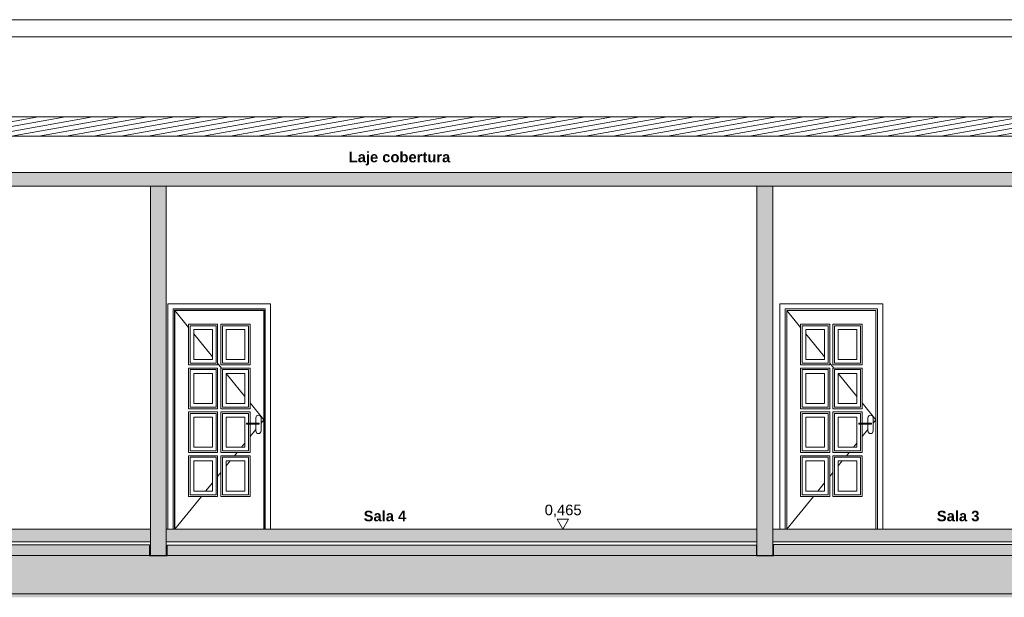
# Model space of a CAD drawing. Header units: millimetres. Extents: x 0 to 1357, y -1 to 841.
# Tile 30 of 43: x 413 to 600, y 519 to 629. Entities that reach past the tile are written whole.
import ezdxf
from ezdxf.xclip import XClip

# ---------------------------------------------------------------- set-up
doc = ezdxf.new("R2010")
doc.units = ezdxf.units.MM
doc.header["$MEASUREMENT"] = 0
doc.header["$XCLIPFRAME"] = 0
doc.linetypes.add('Wipeout_Contour', pattern=[1000, 0, -1000])
for name, color, linetype in [('Anotação - Geral.2D', 7, 'Continuous'), ('Cobertura.ARQ', 7, 'Continuous'), ('Cotas - Geral.2D', 7, 'Continuous'), ('Desenho 2D - Geral', 7, 'Continuous'), ('Laje.ARQ', 7, 'Continuous'), ('Parede.ARQ', 7, 'Continuous')]:
    doc.layers.add(name, color=color, linetype=linetype)
doc.styles.add('GENERATED_STYLE_1', font='txt')
doc.styles.add('GENERATED_STYLE_2', font='txt')
pattern_1 = [(0, (548.94, 532.153), (0, 7.79423), [0.4875, -4.0125]), (0, (551.19, 536.05), (0, 7.79423), [0.4875, -4.0125]), (60, (548.94, 532.153), (-6.75, 3.89711), [0.4875, -4.0125]), (60, (553.44, 532.153), (-6.75, 3.89711), [0.4875, -4.0125]), (120, (549.4276, 532.153), (6.75, 3.89711), [0.4875, -4.0125]), (120, (553.9276, 532.153), (6.75, 3.89711), [0.4875, -4.0125]), (0, (548.9401, 532.9028), (0, 1.5), [0, -1.5, 0, -2.25]), (45, (549.6901, 532.9028), (-1.06066, 1.06066), [0, -1.125, 0, -1.875])]

# ---------------------------------------------------------------- blocks, each defined once
blk = doc.blocks.new('Desenho_2_2', base_point=(548.94, 532.15))
at = {"layer": 'Parede.ARQ', "linetype": 'Continuous', "lineweight": 0}
for points in [[(438.09, 597.15), (438.09, 527.15), (441.09, 527.15), (441.09, 597.15)], [(553.09, 597.15), (553.09, 527.15), (556.09, 527.15), (556.09, 597.15)]]:
    blk.add_hatch(color=36, dxfattribs=at).paths.add_polyline_path(points)
at = {"layer": 'Cobertura.ARQ', "color": 8, "linetype": 'Continuous', "lineweight": 0}
blk.add_line((898.09, 625.52), (82.18, 625.52), dxfattribs=at)
at = {"layer": 'Cotas - Geral.2D', "color": 7, "linetype": 'Continuous', "lineweight": 0}
blk.add_line((515.19, 534.03), (517.36, 534.03), dxfattribs=at)
at = {"layer": 'Desenho 2D - Geral', "color": 9, "linetype": 'Continuous', "lineweight": 0}
for p, q in [((441.24, 527.09), (437.94, 527.09)), ((556.21, 527.09), (552.98, 527.09))]:
    blk.add_line(p, q, dxfattribs=at)
at = {"layer": 'Laje.ARQ', "color": 8, "linetype": 'Continuous', "lineweight": 0}
blk.add_line((323.18, 519.85), (901.09, 519.85), dxfattribs=at)
at = {"layer": 'Parede.ARQ', "color": 8, "linetype": 'Continuous', "lineweight": 0}
for p, q in [((233.68, 628.75), (898.09, 628.75)), ((441.4, 574.89), (460.88, 574.89)), ((459.88, 573.89), (442.4, 573.89)), ((459.64, 573.65), (442.64, 573.65)), ((442.7, 573.59), (445.3, 570.4)), ((459.58, 573.59), (442.7, 573.59)), ((557.45, 574.89), (576.93, 574.89)), ((575.93, 573.89), (558.45, 573.89)), ((558.75, 573.59), (561.35, 570.4)), ((575.63, 573.59), (558.75, 573.59)), ((450.84, 570.99), (445.3, 570.99)), ((445.3, 570.99), (445.3, 563.28)), ((445.6, 563.58), (445.6, 570.69)), ((445.6, 570.69), (450.54, 570.69)), ((446.3, 564.28), (446.3, 569.99)), ((446.3, 569.99), (449.84, 569.99)), ((449.84, 569.99), (449.84, 564.28)), ((450.54, 570.69), (450.54, 563.58)), ((450.84, 563.28), (450.84, 570.99)), ((456.98, 570.99), (451.44, 570.99)), ((451.44, 570.99), (451.44, 563.28)), ((451.74, 563.58), (451.74, 570.69)), ((451.74, 570.69), (456.68, 570.69)), ((452.44, 564.28), (452.44, 569.99)), ((452.44, 569.99), (455.98, 569.99)), ((455.98, 569.99), (455.98, 564.28)), ((456.68, 570.69), (456.68, 563.58)), ((456.98, 563.28), (456.98, 570.99)), ((566.89, 570.99), (561.35, 570.99)), ((561.35, 570.99), (561.35, 563.28)), ((561.65, 563.58), (561.65, 570.69)), ((561.65, 570.69), (566.59, 570.69)), ((562.35, 564.28), (562.35, 569.99)), ((562.35, 569.99), (565.89, 569.99)), ((565.89, 569.99), (565.89, 564.28)), ((566.59, 570.69), (566.59, 563.58)), ((566.89, 563.28), (566.89, 570.99)), ((573.03, 570.99), (567.49, 570.99)), ((567.49, 570.99), (567.49, 563.28)), ((567.79, 563.58), (567.79, 570.69)), ((567.79, 570.69), (572.73, 570.69)), ((568.49, 564.28), (568.49, 569.99)), ((568.49, 569.99), (572.03, 569.99)), ((572.03, 569.99), (572.03, 564.28)), ((572.73, 570.69), (572.73, 563.58)), ((573.03, 563.28), (573.03, 570.99)), ((446.3, 569.17), (449.84, 564.83)), ((562.35, 569.17), (565.89, 564.83)), ((449.84, 564.28), (446.3, 564.28)), ((455.98, 564.28), (452.44, 564.28)), ((565.89, 564.28), (562.35, 564.28)), ((572.03, 564.28), (568.49, 564.28)), ((445.3, 563.28), (450.84, 563.28)), ((450.84, 562.68), (445.3, 562.68)), ((445.3, 562.68), (445.3, 554.97)), ((450.54, 563.58), (445.6, 563.58)), ((445.6, 555.27), (445.6, 562.38)), ((445.6, 562.38), (450.54, 562.38)), ((450.54, 562.38), (450.54, 555.27)), ((450.84, 563.6), (451.59, 562.68)), ((450.84, 554.97), (450.84, 562.68)), ((451.44, 563.28), (456.98, 563.28)), ((456.98, 562.68), (451.44, 562.68)), ((451.44, 562.68), (451.44, 554.97)), ((456.68, 563.58), (451.74, 563.58)), ((451.74, 555.27), (451.74, 562.38)), ((451.74, 562.38), (456.68, 562.38)), ((456.68, 562.38), (456.68, 555.27)), ((456.98, 554.97), (456.98, 562.68)), ((561.35, 563.28), (566.89, 563.28)), ((566.89, 562.68), (561.35, 562.68)), ((561.35, 562.68), (561.35, 554.97)), ((566.59, 563.58), (561.65, 563.58)), ((561.65, 555.27), (561.65, 562.38)), ((561.65, 562.38), (566.59, 562.38)), ((566.59, 562.38), (566.59, 555.27)), ((566.89, 563.6), (567.64, 562.68)), ((566.89, 554.97), (566.89, 562.68)), ((567.49, 563.28), (573.03, 563.28)), ((573.03, 562.68), (567.49, 562.68)), ((567.49, 562.68), (567.49, 554.97)), ((572.73, 563.58), (567.79, 563.58)), ((567.79, 555.27), (567.79, 562.38)), ((567.79, 562.38), (572.73, 562.38)), ((572.73, 562.38), (572.73, 555.27)), ((573.03, 554.97), (573.03, 562.68)), ((446.3, 555.97), (446.3, 561.68)), ((446.3, 561.68), (449.84, 561.68)), ((449.84, 561.68), (449.84, 555.97)), ((452.44, 555.97), (452.44, 561.68)), ((452.44, 561.68), (455.98, 561.68)), ((452.44, 561.64), (455.98, 557.29)), ((455.98, 561.68), (455.98, 555.97)), ((562.35, 555.97), (562.35, 561.68)), ((562.35, 561.68), (565.89, 561.68)), ((565.89, 561.68), (565.89, 555.97)), ((568.49, 555.97), (568.49, 561.68)), ((568.49, 561.68), (572.03, 561.68)), ((568.49, 561.64), (572.03, 557.29)), ((572.03, 561.68), (572.03, 555.97)), ((445.3, 554.97), (450.84, 554.97)), ((450.54, 555.27), (445.6, 555.27)), ((449.84, 555.97), (446.3, 555.97)), ((451.44, 554.97), (456.98, 554.97)), ((456.68, 555.27), (451.74, 555.27)), ((455.98, 555.97), (452.44, 555.97)), ((456.98, 556.06), (459.58, 552.87)), ((561.35, 554.97), (566.89, 554.97)), ((566.59, 555.27), (561.65, 555.27)), ((565.89, 555.97), (562.35, 555.97)), ((567.49, 554.97), (573.03, 554.97)), ((572.73, 555.27), (567.79, 555.27)), ((572.03, 555.97), (568.49, 555.97)), ((573.03, 556.06), (575.63, 552.87)), ((450.84, 554.37), (445.3, 554.37)), ((445.3, 554.37), (445.3, 546.66)), ((445.6, 546.96), (445.6, 554.07)), ((445.6, 554.07), (450.54, 554.07)), ((446.3, 547.66), (446.3, 553.37)), ((446.3, 553.37), (449.84, 553.37)), ((449.84, 553.37), (449.84, 547.66)), ((450.54, 554.07), (450.54, 546.96)), ((450.84, 546.66), (450.84, 554.37)), ((456.98, 554.37), (451.44, 554.37)), ((451.44, 554.37), (451.44, 546.66)), ((451.74, 546.96), (451.74, 554.07)), ((451.74, 554.07), (456.68, 554.07)), ((452.44, 547.66), (452.44, 553.37)), ((452.44, 553.37), (455.98, 553.37)), ((455.98, 553.37), (455.98, 547.66)), ((456.68, 554.07), (456.68, 552.25)), ((456.98, 552.25), (456.98, 554.37)), ((458.08, 553.25), (458.12, 553.44)), ((458.08, 552.25), (458.08, 553.25)), ((458.12, 553.44), (458.22, 553.61)), ((458.22, 553.61), (458.39, 553.71)), ((458.39, 553.71), (458.58, 553.75)), ((458.58, 553.75), (458.77, 553.71)), ((458.77, 553.71), (458.93, 553.61)), ((458.93, 553.61), (459.04, 553.44)), ((459.04, 553.44), (459.08, 553.25)), ((459.08, 553.25), (459.08, 550.75)), ((459.08, 552.26), (459.58, 552.87)), ((566.89, 554.37), (561.35, 554.37)), ((561.35, 554.37), (561.35, 546.66)), ((561.65, 546.96), (561.65, 554.07)), ((561.65, 554.07), (566.59, 554.07)), ((562.35, 547.66), (562.35, 553.37)), ((562.35, 553.37), (565.89, 553.37)), ((565.89, 553.37), (565.89, 547.66)), ((566.59, 554.07), (566.59, 546.96)), ((566.89, 546.66), (566.89, 554.37)), ((573.03, 554.37), (567.49, 554.37)), ((567.49, 554.37), (567.49, 546.66)), ((567.79, 546.96), (567.79, 554.07)), ((567.79, 554.07), (572.73, 554.07)), ((568.49, 547.66), (568.49, 553.37)), ((568.49, 553.37), (572.03, 553.37)), ((572.03, 553.37), (572.03, 547.66)), ((572.73, 554.07), (572.73, 552.25)), ((573.03, 552.25), (573.03, 554.37)), ((574.13, 553.25), (574.17, 553.44)), ((574.13, 552.25), (574.13, 553.25)), ((574.17, 553.44), (574.28, 553.61)), ((574.28, 553.61), (574.44, 553.71)), ((574.44, 553.71), (574.63, 553.75)), ((574.63, 553.75), (574.82, 553.71)), ((574.82, 553.71), (574.99, 553.61)), ((574.99, 553.61), (575.09, 553.44)), ((575.09, 553.44), (575.13, 553.25)), ((575.13, 553.25), (575.13, 550.75)), ((575.13, 552.26), (575.63, 552.87)), ((456.33, 552.25), (458.47, 552.25)), ((456.33, 552.25), (456.33, 552.05)), ((456.33, 552.05), (458.47, 552.05)), ((456.68, 552.05), (456.68, 546.96)), ((456.98, 546.66), (456.98, 552.05)), ((456.98, 549.68), (458.08, 551.03)), ((458.08, 550.75), (458.08, 552.05)), ((458.12, 550.56), (458.08, 550.75)), ((458.47, 552.25), (458.57, 552.25)), ((458.47, 552.05), (458.57, 552.05)), ((458.57, 552.25), (458.65, 552.25)), ((458.57, 552.05), (458.65, 552.05)), ((458.65, 552.25), (458.71, 552.25)), ((458.65, 552.05), (458.71, 552.05)), ((458.71, 552.25), (458.73, 552.25)), ((458.71, 552.05), (458.73, 552.05)), ((458.73, 552.25), (458.73, 552.05)), ((459.08, 550.75), (459.04, 550.56)), ((572.38, 552.25), (574.52, 552.25)), ((572.38, 552.25), (572.38, 552.05)), ((572.38, 552.05), (574.52, 552.05)), ((572.73, 552.05), (572.73, 546.96)), ((573.03, 546.66), (573.03, 552.05)), ((573.03, 549.68), (574.13, 551.03)), ((574.13, 550.75), (574.13, 552.05)), ((574.17, 550.56), (574.13, 550.75)), ((574.52, 552.25), (574.62, 552.25)), ((574.52, 552.05), (574.62, 552.05)), ((574.62, 552.25), (574.71, 552.25)), ((574.62, 552.05), (574.71, 552.05)), ((574.71, 552.25), (574.76, 552.25)), ((574.71, 552.05), (574.76, 552.05)), ((574.76, 552.25), (574.78, 552.25)), ((574.76, 552.05), (574.78, 552.05)), ((574.78, 552.25), (574.78, 552.05)), ((575.13, 550.75), (575.09, 550.56)), ((458.22, 550.4), (458.12, 550.56)), ((458.39, 550.29), (458.22, 550.4)), ((458.58, 550.25), (458.39, 550.29)), ((458.77, 550.29), (458.58, 550.25)), ((458.93, 550.4), (458.77, 550.29)), ((459.04, 550.56), (458.93, 550.4)), ((574.28, 550.4), (574.17, 550.56)), ((574.44, 550.29), (574.28, 550.4)), ((574.63, 550.25), (574.44, 550.29)), ((574.82, 550.29), (574.63, 550.25)), ((574.99, 550.4), (574.82, 550.29)), ((575.09, 550.56), (574.99, 550.4)), ((449.84, 547.66), (446.3, 547.66)), ((455.98, 547.66), (452.44, 547.66)), ((455.33, 547.66), (455.98, 548.45)), ((565.89, 547.66), (562.35, 547.66)), ((572.03, 547.66), (568.49, 547.66)), ((571.39, 547.66), (572.03, 548.45)), ((445.3, 546.66), (450.84, 546.66)), ((450.84, 546.06), (445.3, 546.06)), ((445.3, 546.06), (445.3, 538.35)), ((450.54, 546.96), (445.6, 546.96)), ((445.6, 538.65), (445.6, 545.76)), ((445.6, 545.76), (450.54, 545.76)), ((450.54, 545.76), (450.54, 538.65)), ((450.84, 538.35), (450.84, 546.06)), ((451.44, 546.66), (456.98, 546.66)), ((456.98, 546.06), (451.44, 546.06)), ((451.44, 546.06), (451.44, 538.35)), ((456.68, 546.96), (451.74, 546.96)), ((451.74, 538.65), (451.74, 545.76)), ((451.74, 545.76), (456.68, 545.76)), ((454.03, 546.06), (454.52, 546.66)), ((456.68, 545.76), (456.68, 538.65)), ((456.98, 538.35), (456.98, 546.06)), ((561.35, 546.66), (566.89, 546.66)), ((566.89, 546.06), (561.35, 546.06)), ((561.35, 546.06), (561.35, 538.35)), ((566.59, 546.96), (561.65, 546.96)), ((561.65, 538.65), (561.65, 545.76)), ((561.65, 545.76), (566.59, 545.76)), ((566.59, 545.76), (566.59, 538.65)), ((566.89, 538.35), (566.89, 546.06)), ((567.49, 546.66), (573.03, 546.66)), ((573.03, 546.06), (567.49, 546.06)), ((567.49, 546.06), (567.49, 538.35)), ((572.73, 546.96), (567.79, 546.96)), ((567.79, 538.65), (567.79, 545.76)), ((567.79, 545.76), (572.73, 545.76)), ((570.08, 546.06), (570.57, 546.66)), ((572.73, 545.76), (572.73, 538.65)), ((573.03, 538.35), (573.03, 546.06)), ((446.3, 539.35), (446.3, 545.06)), ((446.3, 545.06), (449.84, 545.06)), ((449.84, 545.06), (449.84, 539.35)), ((452.44, 544.11), (453.22, 545.06)), ((452.44, 539.35), (452.44, 545.06)), ((452.44, 545.06), (455.98, 545.06)), ((455.98, 545.06), (455.98, 539.35)), ((562.35, 539.35), (562.35, 545.06)), ((562.35, 545.06), (565.89, 545.06)), ((565.89, 545.06), (565.89, 539.35)), ((568.49, 544.11), (569.27, 545.06)), ((568.49, 539.35), (568.49, 545.06)), ((568.49, 545.06), (572.03, 545.06)), ((572.03, 545.06), (572.03, 539.35)), ((450.84, 542.14), (451.44, 542.88)), ((566.89, 542.14), (567.49, 542.88)), ((448.56, 539.35), (449.84, 540.92)), ((564.62, 539.35), (565.89, 540.92)), ((445.3, 538.35), (450.84, 538.35)), ((450.54, 538.65), (445.6, 538.65)), ((449.84, 539.35), (446.3, 539.35)), ((451.44, 538.35), (456.98, 538.35)), ((456.68, 538.65), (451.74, 538.65)), ((455.98, 539.35), (452.44, 539.35)), ((561.35, 538.35), (566.89, 538.35)), ((566.59, 538.65), (561.65, 538.65)), ((565.89, 539.35), (562.35, 539.35)), ((567.49, 538.35), (573.03, 538.35)), ((572.73, 538.65), (567.79, 538.65)), ((572.03, 539.35), (568.49, 539.35)), ((326.18, 527.15), (438.09, 527.15)), ((441.09, 527.15), (553.09, 527.15)), ((556.09, 527.15), (668.09, 527.15))]:
    blk.add_line(p, q, dxfattribs=at)
at = {"layer": 'Parede.ARQ', "color": 7, "linetype": 'Continuous', "lineweight": 0}
for p, q in [((441.09, 527.15), (438.09, 527.15)), ((556.09, 527.15), (553.09, 527.15))]:
    blk.add_line(p, q, dxfattribs=at)
at = {"layer": 'Anotação - Geral.2D', "color": 7, "linetype": 'Continuous', "lineweight": 0, "char_height": 2, "attachment_point": 2, "style": 'GENERATED_STYLE_2'}
for s, insert in [('\\A1;{\\pqc;\\fArial|b1|i0|c0|p38;Laje cobertura}', (485.31, 603.7)), ('\\A1;{\\pqc;\\fArial|b1|i0|c0|p38;Sala 4}', (482.56, 535.62)), ('\\A1;{\\pqc;\\fArial|b1|i0|c0|p38;Sala 3}', (591.23, 535.62))]:
    blk.add_mtext(s, dxfattribs=dict(at, insert=insert))
at = {"layer": 'Cotas - Geral.2D', "color": 7, "linetype": 'Continuous', "lineweight": 0, "insert": (512.85, 534.4), "char_height": 2, "width": 6.8389, "attachment_point": 7, "style": 'GENERATED_STYLE_1'}
blk.add_mtext('\\A1;{\\pql;\\fArial|b0|i0|c0|p38;0,465}', dxfattribs=at)
at = {"color": 254, "linetype": 'Wipeout_Contour', "lineweight": 0, "ltscale": 3397.194431}
blk.add_wipeout([(898.09, 606.66), (898.09, 610.3), (82.18, 610.3), (82.18, 606.66)], dxfattribs=at).dxf.layer = 'Cobertura.ARQ'
at = {"layer": 'Cobertura.ARQ', "linetype": 'Continuous', "lineweight": 0}
h = blk.add_hatch(dxfattribs=at)
h.set_pattern_fill('Madeira_0002', color=252, style=0, pattern_type=2)
h.set_pattern_definition([(10, (548.9401, 532.1528), (-0.1562834, 0.886327), [])])
h.paths.add_polyline_path([(898.09, 606.66), (898.09, 610.3), (82.18, 610.3), (82.18, 606.66)])
at = {"layer": 'Cobertura.ARQ', "color": 7, "linetype": 'Continuous', "lineweight": 0}
for p, q in [((898.09, 610.3), (82.18, 610.3)), ((898.09, 606.66), (82.18, 606.66))]:
    blk.add_line(p, q, dxfattribs=at)
at = {"color": 254, "linetype": 'Wipeout_Contour', "lineweight": 0, "ltscale": 3369.489805}
blk.add_wipeout([(900.49, 597.15), (900.49, 599.75), (79.78, 599.75), (79.78, 597.15)], dxfattribs=at).dxf.layer = 'Laje.ARQ'
at = {"color": 254, "linetype": 'Wipeout_Contour', "lineweight": 0, "ltscale": 2622.91105}
blk.add_wipeout([(438.09, 529.75), (438.09, 532.15), (326.18, 532.15), (326.18, 529.75)], dxfattribs=at).dxf.layer = 'Laje.ARQ'
at = {"color": 254, "linetype": 'Wipeout_Contour', "lineweight": 0, "ltscale": 2913.851808}
blk.add_wipeout([(553.09, 529.75), (553.09, 532.15), (441.09, 532.15), (441.09, 529.75)], dxfattribs=at).dxf.layer = 'Laje.ARQ'
at = {"color": 254, "linetype": 'Wipeout_Contour', "lineweight": 0, "ltscale": 3244.41391}
blk.add_wipeout([(668.09, 529.75), (668.09, 532.15), (556.09, 532.15), (556.09, 529.75)], dxfattribs=at).dxf.layer = 'Laje.ARQ'
at = {"layer": 'Desenho 2D - Geral', "linetype": 'Continuous', "lineweight": 0}
h = blk.add_hatch(dxfattribs=at)
h.set_pattern_fill('Terra_0002', color=52, style=0, pattern_type=2)
h.set_pattern_definition([(45, (548.94, 532.153), (-2.757716, 2.757716), []), (45, (548.021, 533.072), (-5.51543, 5.51543), []), (45, (547.102, 533.991), (-5.51543, 5.51543), []), (135, (546.1824, 534.9105), (0.9192388, 0.9192388), [3.9, -3.9])])
h.paths.add_polyline_path([(57.18, 519.2), (920.77, 519.2), (920.77, 527), (920.77, 529.42), (901.39, 529.42), (901.39, 527), (897.96, 527), (897.96, 529.49), (786.22, 529.49), (786.22, 527), (783.02, 527), (783.02, 529.25), (671.27, 529.25), (671.27, 527.09), (667.89, 527.09), (667.89, 529.21), (556.21, 529.21), (556.21, 527.09), (552.98, 527.09), (552.98, 529.12), (441.24, 529.12), (441.24, 527.09), (437.94, 527.09), (437.94, 529.17), (326.46, 529.17), (326.46, 526.97), (323.06, 526.97), (323.06, 529.37), (258.87, 529.37), (258.87, 526.97), (255.55, 526.97), (255.55, 529.33), (191.37, 529.33), (191.37, 526.97), (188.06, 526.97), (188.06, 529.26), (82.3, 529.26), (82.3, 526.91), (79.03, 526.91), (79.03, 529.66), (57.18, 529.66)])
at = {"layer": 'Laje.ARQ', "linetype": 'Continuous', "lineweight": 0}
h = blk.add_hatch(dxfattribs=at)
h.set_pattern_fill('Concreto_Celular_0002', color=83, style=0, pattern_type=2)
h.set_pattern_definition(pattern_1)
h.paths.add_polyline_path([(900.49, 597.15), (900.49, 599.75), (79.78, 599.75), (79.78, 597.15)])
h = blk.add_hatch(dxfattribs=at)
h.set_pattern_fill('Concreto_Celular_0002', color=83, style=0, pattern_type=2)
h.set_pattern_definition(pattern_1)
h.paths.add_polyline_path([(438.09, 529.75), (438.09, 532.15), (326.18, 532.15), (326.18, 529.75)])
h = blk.add_hatch(dxfattribs=at)
h.set_pattern_fill('Concreto_Celular_0002', color=83, style=0, pattern_type=2)
h.set_pattern_definition(pattern_1)
h.paths.add_polyline_path([(553.09, 529.75), (553.09, 532.15), (441.09, 532.15), (441.09, 529.75)])
h = blk.add_hatch(dxfattribs=at)
h.set_pattern_fill('Concreto_Celular_0002', color=83, style=0, pattern_type=2)
h.set_pattern_definition(pattern_1)
h.paths.add_polyline_path([(668.09, 529.75), (668.09, 532.15), (556.09, 532.15), (556.09, 529.75)])
at = {"layer": 'Cotas - Geral.2D', "color": 7, "linetype": 'Continuous', "lineweight": 0}
for p, q in [((516.27, 532.15), (515.19, 534.03)), ((517.36, 534.03), (516.27, 532.15)), ((516.27, 532.15), (514.87, 532.15)), ((516.27, 532.15), (517.68, 532.15))]:
    blk.add_line(p, q, dxfattribs=at)
at = {"layer": 'Desenho 2D - Geral', "color": 9, "linetype": 'Continuous', "lineweight": 0}
for p, q in [((437.94, 529.17), (326.46, 529.17)), ((437.94, 527.09), (437.94, 529.17)), ((552.98, 529.12), (441.24, 529.12)), ((441.24, 529.12), (441.24, 527.09)), ((552.98, 527.09), (552.98, 529.12)), ((667.89, 529.21), (556.21, 529.21)), ((556.21, 529.21), (556.21, 527.09))]:
    blk.add_line(p, q, dxfattribs=at)
at = {"layer": 'Laje.ARQ', "color": 7, "linetype": 'Continuous', "lineweight": 0}
for p, q in [((898.09, 599.75), (82.18, 599.75)), ((438.09, 597.15), (326.18, 597.15)), ((441.09, 597.15), (438.09, 597.15)), ((553.09, 597.15), (441.09, 597.15)), ((556.09, 597.15), (553.09, 597.15)), ((668.09, 597.15), (556.09, 597.15)), ((438.09, 532.15), (326.18, 532.15)), ((553.09, 532.15), (441.09, 532.15)), ((668.09, 532.15), (556.09, 532.15)), ((438.09, 529.75), (326.18, 529.75)), ((553.09, 529.75), (441.09, 529.75)), ((668.09, 529.75), (556.09, 529.75))]:
    blk.add_line(p, q, dxfattribs=at)
at = {"layer": 'Parede.ARQ', "color": 7, "linetype": 'Continuous', "lineweight": 0}
for p, q in [((438.09, 597.15), (438.09, 532.15)), ((441.09, 597.15), (441.09, 532.15)), ((553.09, 597.15), (553.09, 532.15)), ((556.09, 597.15), (556.09, 532.15)), ((438.09, 532.15), (438.09, 529.75)), ((441.09, 532.15), (441.09, 529.75)), ((553.09, 532.15), (553.09, 529.75)), ((556.09, 532.15), (556.09, 529.75)), ((438.09, 529.75), (438.09, 527.15)), ((441.09, 529.75), (441.09, 527.15)), ((553.09, 529.75), (553.09, 527.15)), ((556.09, 529.75), (556.09, 527.15))]:
    blk.add_line(p, q, dxfattribs=at)
at = {"layer": 'Parede.ARQ', "color": 8, "linetype": 'Continuous', "lineweight": 0}
for p, q in [((441.4, 532.15), (441.4, 574.89)), ((442.4, 573.89), (442.4, 532.15)), ((442.64, 573.65), (442.64, 532.15)), ((442.7, 573.59), (442.7, 532.15)), ((459.58, 532.15), (459.58, 573.59)), ((459.64, 532.15), (459.64, 573.65)), ((459.88, 532.15), (459.88, 573.89)), ((460.88, 574.89), (460.88, 532.15)), ((557.45, 532.15), (557.45, 574.89)), ((558.45, 573.89), (558.45, 532.15)), ((558.75, 573.59), (558.75, 532.15)), ((575.63, 532.15), (575.63, 573.59)), ((575.93, 532.15), (575.93, 573.89)), ((576.93, 574.89), (576.93, 532.15)), ((442.7, 532.15), (447.75, 538.35)), ((558.75, 532.15), (563.8, 538.35))]:
    blk.add_line(p, q, dxfattribs=at)

msp = doc.modelspace()

# ---------------------------------------------------------------- block references
at = {"color": 7, "linetype": 'Continuous', "lineweight": 0}
ref = msp.add_blockref('Desenho_2_2', (548.94, 532.15), dxfattribs=at)
XClip(ref).set_block_clipping_path([(57.1811217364, 519.2004637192), (925.5755879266, 651.5107527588)])

doc.saveas('drawing.dxf')
